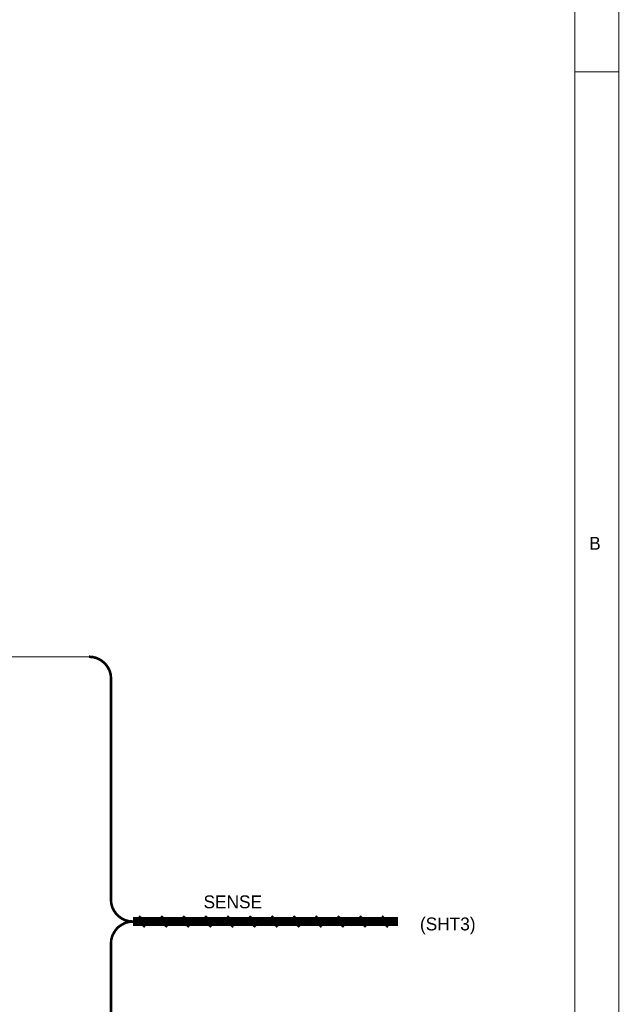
# Model space of a CAD drawing. Extents: x 0 to 22, y 0 to 17.
# Tile 55 of 56: x 19.3 to 22, y 8.5 to 13. Entities that reach past the tile are written whole.
import ezdxf

# ---------------------------------------------------------------- set-up
doc = ezdxf.new("R2010")
doc.units = 0
doc.layers.add('SHEET', color=255, linetype='CONTINUOUS')

msp = doc.modelspace()

# ---------------------------------------------------------------- linework, layer by layer
at = {"layer": 'SHEET', "const_width": 0.0039}
for points in [[(0.0008, 17), (0.0008, 0), (21.9992, 0), (21.9992, 17), (0.0008, 17), (0.0008, 17)], [(0.0008, 17), (21.9992, 17), (21.9992, 0), (0.0008, 0), (0.0008, 17)], [(0.2012, 16.7997), (0.2012, 0.1995), (21.7997, 0.1995), (21.7997, 16.7997), (0.2012, 16.7997), (0.2012, 16.7997)], [(0.2012, 16.7997), (21.7997, 16.7997), (21.7997, 0.1995), (0.2012, 0.1995), (0.2012, 16.7997)], [(18.5996, 10.0993), (19.5995, 10.0993), (19.6496, 10.0868), (19.6872, 10.0492), (19.6997, 10), (19.6997, 8.975), (19.7247, 8.9332), (19.7748, 8.8998), (19.7247, 8.8664), (19.6997, 8.8247), (19.6997, 7.7997), (19.6872, 7.7496), (19.6496, 7.712), (19.5995, 7.6995), (18.5996, 7.6995), (18.5996, 10.0993)], [(18.5996, 10.0993), (19.5995, 10.0993), (19.6496, 10.0868), (19.6872, 10.0492), (19.6997, 10), (19.6997, 8.975), (19.7247, 8.9332), (19.7748, 8.8998), (19.7247, 8.8664), (19.6997, 8.8247), (19.6997, 7.7997), (19.6872, 7.7496), (19.6496, 7.712), (19.5995, 7.6995), (18.5996, 7.6995), (18.5996, 10.0993)]]:
    msp.add_lwpolyline(points, close=True, dxfattribs=at)
at = {"layer": 'SHEET'}
for points, const_width in [([(21.9992, 12.7496), (21.7997, 12.7496)], 0.0039), ([(19.6997, 10), (19.6997, 10.005), (19.6988, 10.01), (19.6988, 10.015), (19.698, 10.02), (19.6963, 10.025), (19.6955, 10.0292), (19.6938, 10.0342), (19.6922, 10.0384), (19.6897, 10.0434), (19.6872, 10.0476), (19.6855, 10.0518), (19.6821, 10.0559), (19.6796, 10.0593), (19.6771, 10.0634), (19.6738, 10.0668), (19.6705, 10.0701), (19.6671, 10.0735), (19.6629, 10.0768), (19.6596, 10.0793), (19.6554, 10.0826), (19.6513, 10.0851), (19.6471, 10.0876), (19.6429, 10.0893), (19.6387, 10.0918), (19.6337, 10.0935), (19.6296, 10.0952), (19.6246, 10.096), (19.6195, 10.0977), (19.6145, 10.0985), (19.6095, 10.0985), (19.6045, 10.0993), (19.5995, 10.0993)], 0.0118), ([(19.5995, 10.0993), (19.5995, 10.0993), (19.5995, 10.0993), (19.5995, 10.0993), (19.5995, 10.0993), (19.5995, 10.0993), (19.5995, 10.0993), (19.5995, 10.0993), (19.5995, 10.0993), (19.5995, 10.0993), (19.5995, 10.0993), (19.5995, 10.0993), (19.5995, 10.0993), (19.5995, 10.0993), (19.5995, 10.0993), (19.5995, 10.0993), (19.5995, 10.0993), (19.5995, 10.0993), (19.5995, 10.0993), (19.5995, 10.0993), (19.5995, 10.0993), (19.5995, 10.0993), (19.5995, 10.0993), (19.5995, 10.0993), (19.5995, 10.0993), (19.5995, 10.0993), (19.5995, 10.0993), (19.5995, 10.0993), (19.5995, 10.0993), (19.5995, 10.0993), (19.5995, 10.0993), (19.5995, 10.0993), (19.5995, 10.0993)], 0.0118), ([(19.6997, 10), (19.6997, 9)], 0.0118), ([(19.6997, 9), (19.6997, 8.995), (19.7005, 8.99), (19.7005, 8.985), (19.7013, 8.98), (19.703, 8.975), (19.7038, 8.9699), (19.7055, 8.9649), (19.7072, 8.9608), (19.7097, 8.9566), (19.7122, 8.9516), (19.7139, 8.9474), (19.7172, 8.9441), (19.7197, 8.9399), (19.7222, 8.9357), (19.7255, 8.9324), (19.7289, 8.929), (19.7322, 8.9257), (19.7364, 8.9224), (19.7397, 8.9199), (19.7439, 8.9165), (19.7481, 8.914), (19.7523, 8.9115), (19.7564, 8.9098), (19.7606, 8.9073), (19.7656, 8.9057), (19.7698, 8.904), (19.7748, 8.9032), (19.7798, 8.9015), (19.7848, 8.9007), (19.7898, 8.9007), (19.7948, 8.8998), (19.7998, 8.8998)], 0.0118), ([(19.8199, 8.9174), (19.8599, 8.8823)], 0.0295), ([(19.92, 8.9174), (19.9601, 8.8823)], 0.0295), ([(20.0193, 8.9174), (20.0594, 8.8823)], 0.0295), ([(20.1195, 8.9174), (20.1596, 8.8823)], 0.0295), ([(20.2197, 8.9174), (20.2597, 8.8823)], 0.0295), ([(20.3198, 8.9174), (20.3599, 8.8823)], 0.0295), ([(20.42, 8.9174), (20.4601, 8.8823)], 0.0295), ([(20.5193, 8.9174), (20.5594, 8.8823)], 0.0295), ([(20.6195, 8.9174), (20.6595, 8.8823)], 0.0295), ([(20.7196, 8.9174), (20.7597, 8.8823)], 0.0295), ([(20.8198, 8.9174), (20.8599, 8.8823)], 0.0295), ([(20.9199, 8.9174), (20.96, 8.8823)], 0.0295), ([(19.7998, 8.8998), (19.7948, 8.8998), (19.7898, 8.899), (19.7848, 8.899), (19.7798, 8.8982), (19.7748, 8.8965), (19.7698, 8.8957), (19.7656, 8.894), (19.7606, 8.8923), (19.7564, 8.8898), (19.7523, 8.8873), (19.7481, 8.8856), (19.7439, 8.8823), (19.7397, 8.8798), (19.7364, 8.8773), (19.7322, 8.874), (19.7289, 8.8706), (19.7255, 8.8673), (19.7222, 8.8631), (19.7197, 8.8598), (19.7172, 8.8556), (19.7139, 8.8514), (19.7122, 8.8472), (19.7097, 8.8431), (19.7072, 8.8389), (19.7055, 8.8339), (19.7038, 8.8297), (19.703, 8.8247), (19.7013, 8.8197), (19.7005, 8.8147), (19.7005, 8.8097), (19.6997, 8.8047), (19.6997, 8.7997)], 0.0118), ([(19.7998, 8.8998), (20.9992, 8.8998)], 0.04), ([(19.7998, 8.8998), (20.9992, 8.8998)], 0.0118), ([(19.6997, 8.7997), (19.6997, 7.7997)], 0.0118)]:
    msp.add_lwpolyline(points, dxfattribs=dict(at, const_width=const_width))

# ---------------------------------------------------------------- texts
for s, height, p in [('B', 0.0584, (21.8648, 10.5843)), ('SENSE', 0.05843, (20.1187, 8.9599)), ('(SHT3)', 0.05843, (21.0986, 8.8598))]:
    msp.add_text(s, height=height, dxfattribs=at).set_placement(p)

doc.saveas('drawing.dxf')
